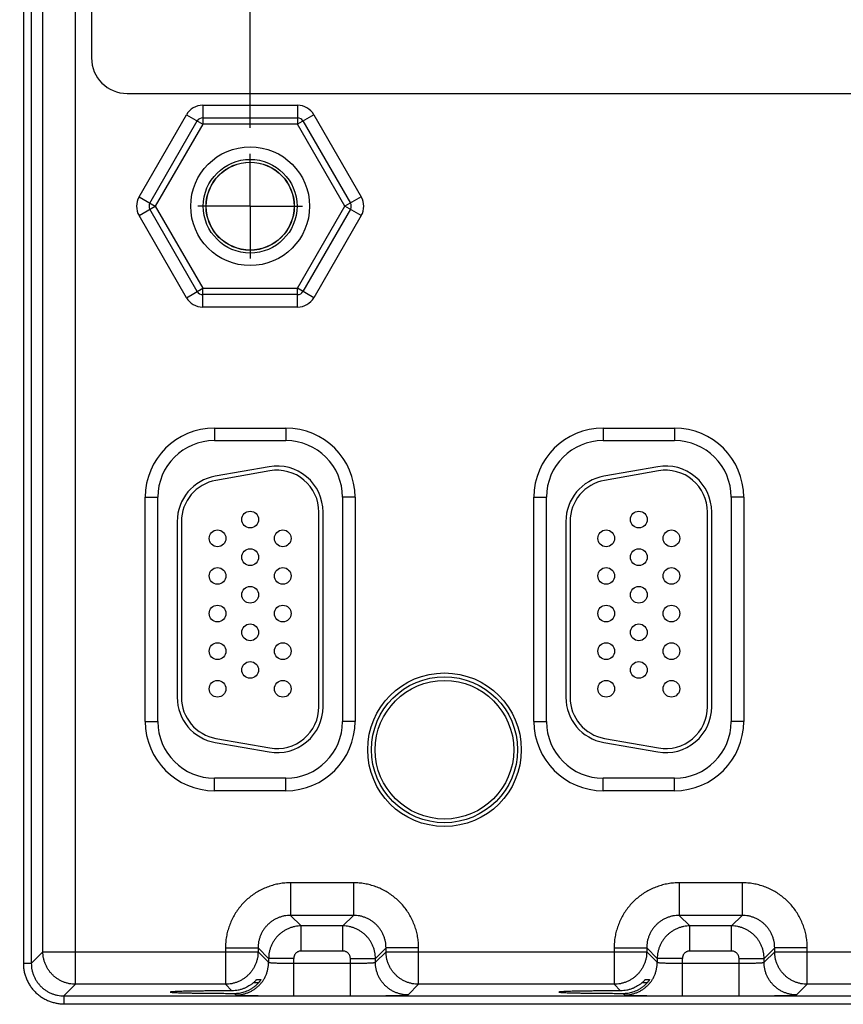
# Model space of a CAD drawing. Header units: inches. Extents: x 0 to 34, y 0 to 22.
# Tile 62 of 83: x 21 to 23, y 14.2 to 16.5. Entities that reach past the tile are written whole.
import ezdxf

# ---------------------------------------------------------------- set-up
doc = ezdxf.new("R2010")
doc.units = ezdxf.units.IN
doc.header["$LTSCALE"] = 1.87
doc.header["$MEASUREMENT"] = 0
doc.linetypes.add('CENTER', pattern=[0.6, 0.375, -0.075, 0.075, -0.075])
doc.layers.get('0').update_dxf_attribs({"linetype": 'CONTINUOUS'})
doc.layers.add('DEFAULT_1', color=7, linetype='CENTER')
doc.layers.add('DIMENSIONS', color=7, linetype='CONTINUOUS')
doc.styles.get("Standard").update_dxf_attribs({"font": 'txt', "width": 0.8})
doc.dimstyles.new('DIMSTYLE_1', dxfattribs={"dimtxt": 0.125, "dimasz": 0.18, "dimexe": 0.18, "dimexo": 0.0625, "dimgap": 0.09, "dimtad": 0, "dimtih": 1, "dimtoh": 1, "dimdec": 3, "dimzin": 4, "dimdsep": 46, "dimtxsty": 'STANDARD', "dimblk": '_FILLED', "dimblk1": '_FILLED', "dimblk2": '_FILLED', "dimcen": 0.09, "dimadec": 0, "dimazin": 0, "dimtp": 0.01, "dimtm": 0.01, "dimtfac": 1, "dimtdec": 3, "dimtofl": 0, "dimtmove": 0, "dimatfit": 3, "dimldrblk": '_FILLED', "dimfxl": 1, "dimtolj": 1, "dimtzin": 4, "dimarcsym": 0})

# ---------------------------------------------------------------- blocks, each defined once
blk = doc.blocks.new('_FILLED')
at = {"color": 0, "linetype": 'BYBLOCK'}
blk.add_solid([(0, 0), (-1, 0.174), (-1, -0.174)], dxfattribs=at)
blk = doc.blocks.new('*D5')
at = {"layer": 'DIMENSIONS', "color": 2, "linetype": 'CONTINUOUS'}
for p, q in [((21.5825, 16.2534), (21.5825, 19.6002)), ((28.0825, 16.2534), (28.0825, 19.6002)), ((21.5825, 19.4752), (24.9569, 19.4752)), ((28.0825, 19.4752), (26.4069, 19.4752))]:
    blk.add_line(p, q, dxfattribs=at)
at = {"layer": 'DIMENSIONS', "color": 2, "linetype": 'CONTINUOUS', "xscale": 0.18, "yscale": 0.18, "zscale": 0.18, "rotation": 180}
blk.add_blockref('_FILLED', (21.5825, 19.4752), dxfattribs=at)
at = {"layer": 'DIMENSIONS', "color": 2, "linetype": 'CONTINUOUS', "xscale": 0.18, "yscale": 0.18, "zscale": 0.18}
blk.add_blockref('_FILLED', (28.0825, 19.4752), dxfattribs=at)
at = {"layer": 'DIMENSIONS', "color": 2, "linetype": 'CONTINUOUS', "width": 0.8}
for s, p in [('6.500', (25.0194, 19.4127)), ('[', (25.6444, 19.4127)), ('165.1', (25.7444, 19.4127)), (']', (26.2444, 19.4127))]:
    blk.add_text(s, height=0.125, dxfattribs=at).set_placement(p)
blk = doc.blocks.new('*D16')
at = {"layer": 'DIMENSIONS', "color": 2, "linetype": 'CONTINUOUS'}
for p, q in [((19.6253, 14.2187), (19.6253, 12.7924)), ((18.8357, 14.0805), (18.8357, 12.7924)), ((18.8357, 12.9174), (18.4757, 12.9174)), ((19.6253, 12.9174), (20.065, 12.9174))]:
    blk.add_line(p, q, dxfattribs=at)
at = {"layer": 'DIMENSIONS', "color": 2, "linetype": 'CONTINUOUS', "xscale": 0.18, "yscale": 0.18, "zscale": 0.18}
blk.add_blockref('_FILLED', (18.8357, 12.9174), dxfattribs=at)
at = {"layer": 'DIMENSIONS', "color": 2, "linetype": 'CONTINUOUS', "xscale": 0.18, "yscale": 0.18, "zscale": 0.18, "rotation": 180}
blk.add_blockref('_FILLED', (19.6253, 12.9174), dxfattribs=at)
at = {"layer": 'DIMENSIONS', "color": 2, "linetype": 'CONTINUOUS', "width": 0.8}
for s, p in [('[', (20.6525, 12.8549)), (']', (21.2525, 12.8549)), ('.790', (20.1275, 12.8549)), ('20.05', (20.7525, 12.8549))]:
    blk.add_text(s, height=0.125, dxfattribs=at).set_placement(p)
blk = doc.blocks.new('*D17')
at = {"layer": 'DIMENSIONS', "color": 2, "linetype": 'CONTINUOUS'}
for p, q in [((20.254, 14.4848), (20.254, 13.6513)), ((18.8357, 14.0805), (18.8357, 13.6513)), ((18.8357, 13.7763), (18.4757, 13.7763)), ((20.254, 13.7763), (20.6729, 13.7763))]:
    blk.add_line(p, q, dxfattribs=at)
at = {"layer": 'DIMENSIONS', "color": 2, "linetype": 'CONTINUOUS', "xscale": 0.18, "yscale": 0.18, "zscale": 0.18}
blk.add_blockref('_FILLED', (18.8357, 13.7763), dxfattribs=at)
at = {"layer": 'DIMENSIONS', "color": 2, "linetype": 'CONTINUOUS', "xscale": 0.18, "yscale": 0.18, "zscale": 0.18, "rotation": 180}
blk.add_blockref('_FILLED', (20.254, 13.7763), dxfattribs=at)
at = {"layer": 'DIMENSIONS', "color": 2, "linetype": 'CONTINUOUS', "width": 0.8}
for s, p in [('1.418', (20.7354, 13.7138)), ('[', (21.3604, 13.7138)), ('36.02', (21.4604, 13.7138)), (']', (21.9604, 13.7138))]:
    blk.add_text(s, height=0.125, dxfattribs=at).set_placement(p)
blk = doc.blocks.new('*D18')
at = {"layer": 'DIMENSIONS', "color": 2, "linetype": 'CONTINUOUS'}
for p, q in [((20.2159, 15.691), (20.2159, 13.2333)), ((18.8315, 14.0825), (18.8315, 13.2333)), ((18.8315, 13.3583), (18.4715, 13.3583)), ((20.2159, 13.3583), (20.6365, 13.3583))]:
    blk.add_line(p, q, dxfattribs=at)
at = {"layer": 'DIMENSIONS', "color": 2, "linetype": 'CONTINUOUS', "xscale": 0.18, "yscale": 0.18, "zscale": 0.18}
blk.add_blockref('_FILLED', (18.8315, 13.3583), dxfattribs=at)
at = {"layer": 'DIMENSIONS', "color": 2, "linetype": 'CONTINUOUS', "xscale": 0.18, "yscale": 0.18, "zscale": 0.18, "rotation": 180}
blk.add_blockref('_FILLED', (20.2159, 13.3583), dxfattribs=at)
at = {"layer": 'DIMENSIONS', "color": 2, "linetype": 'CONTINUOUS', "width": 0.8}
for s, p in [('1.384', (20.699, 13.2958)), ('[', (21.324, 13.2958)), ('35.16', (21.424, 13.2958)), (']', (21.924, 13.2958))]:
    blk.add_text(s, height=0.125, dxfattribs=at).set_placement(p)

msp = doc.modelspace()

# ---------------------------------------------------------------- linework, layer by layer
at = {"color": 7, "linetype": 'CONTINUOUS'}
for p, q in [((21.1646, 14.2034), (21.1646, 17.3262)), ((21.0398, 17.276), (21.0398, 14.2536)), ((21.0588, 17.276), (21.0588, 14.2536)), ((21.0866, 14.2814), (21.0866, 17.2482)), ((21.2029, 16.9987), (21.2029, 16.4207)), ((21.2879, 16.3357), (28.3679, 16.3357)), ((21.3166, 16.0883), (21.4301, 16.2848)), ((21.4301, 16.2848), (21.469, 16.2623)), ((21.469, 16.3073), (21.469, 16.2623)), ((21.469, 16.3073), (21.6959, 16.3073)), ((21.6959, 16.3073), (21.6959, 16.2623)), ((21.7349, 16.2848), (21.6959, 16.2623)), ((21.7349, 16.2848), (21.8483, 16.0883)), ((21.3426, 16.0733), (21.456, 16.2698)), ((21.469, 16.2623), (21.3556, 16.0658)), ((21.469, 16.2773), (21.6959, 16.2773)), ((21.6959, 16.2623), (21.469, 16.2623)), ((21.8094, 16.0658), (21.6959, 16.2623)), ((21.7089, 16.2698), (21.8224, 16.0733)), ((21.3166, 16.0883), (21.3556, 16.0658)), ((21.8483, 16.0883), (21.8094, 16.0658)), ((21.3166, 16.0433), (21.3556, 16.0658)), ((21.456, 15.8618), (21.3426, 16.0583)), ((21.3556, 16.0658), (21.469, 15.8693)), ((21.6959, 15.8693), (21.8094, 16.0658)), ((21.8224, 16.0583), (21.7089, 15.8618)), ((21.8483, 16.0433), (21.8094, 16.0658)), ((21.4301, 15.8468), (21.3166, 16.0433)), ((21.8483, 16.0433), (21.7349, 15.8468)), ((21.4301, 15.8468), (21.469, 15.8693)), ((21.469, 15.8243), (21.469, 15.8693)), ((21.469, 15.8693), (21.6959, 15.8693)), ((21.6959, 15.8243), (21.6959, 15.8693)), ((21.7349, 15.8468), (21.6959, 15.8693)), ((21.6959, 15.8543), (21.469, 15.8543)), ((21.6959, 15.8243), (21.469, 15.8243)), ((21.497, 15.5348), (21.497, 15.5048)), ((21.497, 15.5348), (21.668, 15.5348)), ((21.668, 15.5348), (21.668, 15.5048)), ((22.427, 15.5348), (22.427, 15.5048)), ((22.427, 15.5348), (22.598, 15.5348)), ((22.598, 15.5348), (22.598, 15.5048)), ((21.497, 15.5048), (21.668, 15.5048)), ((22.427, 15.5048), (22.598, 15.5048)), ((21.6279, 15.4421), (21.4989, 15.4194)), ((22.5579, 15.4421), (22.4289, 15.4194)), ((21.6296, 15.4323), (21.5006, 15.4095)), ((22.5596, 15.4323), (22.4306, 15.4095)), ((21.3315, 14.8323), (21.3315, 15.3693)), ((21.3315, 15.3693), (21.3615, 15.3693)), ((21.3615, 14.8323), (21.3615, 15.3693)), ((21.8035, 15.3693), (21.8035, 14.8323)), ((21.8335, 15.3693), (21.8035, 15.3693)), ((21.8335, 15.3693), (21.8335, 14.8323)), ((22.2615, 14.8323), (22.2615, 15.3693)), ((22.2615, 15.3693), (22.2915, 15.3693)), ((22.2915, 14.8323), (22.2915, 15.3693)), ((22.7335, 15.3693), (22.7335, 14.8323)), ((22.7635, 15.3693), (22.7335, 15.3693)), ((22.7635, 15.3693), (22.7635, 14.8323)), ((21.747, 14.8678), (21.747, 15.3338)), ((21.757, 14.8678), (21.757, 15.3338)), ((22.677, 14.8678), (22.677, 15.3338)), ((22.687, 14.8678), (22.687, 15.3338)), ((21.408, 15.3111), (21.408, 14.8905)), ((21.418, 15.3111), (21.418, 14.8905)), ((22.338, 15.3111), (22.338, 14.8905)), ((22.348, 15.3111), (22.348, 14.8905)), ((21.3315, 14.8323), (21.3615, 14.8323)), ((21.8335, 14.8323), (21.8035, 14.8323)), ((22.2615, 14.8323), (22.2915, 14.8323)), ((22.7635, 14.8323), (22.7335, 14.8323)), ((21.4989, 14.7822), (21.6279, 14.7595)), ((21.5006, 14.7921), (21.6296, 14.7693)), ((22.4289, 14.7822), (22.5579, 14.7595)), ((22.4306, 14.7921), (22.5596, 14.7693)), ((21.497, 14.6668), (21.497, 14.6968)), ((21.668, 14.6968), (21.497, 14.6968)), ((21.668, 14.6668), (21.668, 14.6968)), ((22.427, 14.6668), (22.427, 14.6968)), ((22.598, 14.6968), (22.427, 14.6968)), ((22.598, 14.6668), (22.598, 14.6968)), ((21.668, 14.6668), (21.497, 14.6668)), ((22.598, 14.6668), (22.427, 14.6668)), ((21.6793, 14.4464), (21.6793, 14.3684)), ((21.8296, 14.4464), (21.6793, 14.4464)), ((21.8296, 14.4464), (21.8296, 14.3684)), ((22.6093, 14.4464), (22.6093, 14.3684)), ((22.7596, 14.4464), (22.6093, 14.4464)), ((22.7596, 14.4464), (22.7596, 14.3684)), ((21.6793, 14.3684), (21.7047, 14.3431)), ((21.8296, 14.3684), (21.6793, 14.3684)), ((21.8296, 14.3684), (21.8043, 14.3431)), ((22.6093, 14.3684), (22.6347, 14.3431)), ((22.7596, 14.3684), (22.6093, 14.3684)), ((22.7596, 14.3684), (22.7343, 14.3431)), ((21.7047, 14.2831), (21.7047, 14.3431)), ((21.8043, 14.3431), (21.7047, 14.3431)), ((21.8043, 14.2831), (21.8043, 14.3431)), ((22.7343, 14.3431), (22.6347, 14.3431)), ((22.6347, 14.2831), (22.6347, 14.3431)), ((22.7343, 14.2831), (22.7343, 14.3431)), ((21.0588, 14.2536), (21.0866, 14.2814)), ((21.0866, 14.2814), (21.6013, 14.2814)), ((21.5234, 14.2905), (21.5234, 14.2034)), ((21.5234, 14.2905), (21.6013, 14.2905)), ((21.6013, 14.2905), (21.6267, 14.2651)), ((21.6013, 14.2905), (21.6013, 14.2814)), ((21.6013, 14.2814), (21.6267, 14.2561)), ((21.8043, 14.2831), (21.7047, 14.2831)), ((21.9076, 14.2905), (21.8823, 14.2651)), ((21.8823, 14.2561), (21.9076, 14.2814)), ((21.9076, 14.2814), (21.9076, 14.2905)), ((21.9856, 14.2905), (21.9076, 14.2905)), ((21.9076, 14.2814), (22.5313, 14.2814)), ((21.9856, 14.2034), (21.9856, 14.2905)), ((22.4534, 14.2905), (22.4534, 14.2034)), ((22.4534, 14.2905), (22.5313, 14.2905)), ((22.5313, 14.2905), (22.5567, 14.2651)), ((22.5313, 14.2905), (22.5313, 14.2814)), ((22.5313, 14.2814), (22.5567, 14.2561)), ((22.7343, 14.2831), (22.6347, 14.2831)), ((22.8376, 14.2905), (22.8123, 14.2651)), ((22.8123, 14.2561), (22.8376, 14.2814)), ((22.9156, 14.2905), (22.8376, 14.2905)), ((22.8376, 14.2814), (22.8376, 14.2905)), ((22.8376, 14.2814), (23.4613, 14.2814)), ((22.9156, 14.2034), (22.9156, 14.2905)), ((21.6267, 14.2651), (21.6267, 14.2561)), ((21.6867, 14.2651), (21.6267, 14.2651)), ((21.6867, 14.1757), (21.6867, 14.2651)), ((21.8223, 14.1757), (21.8223, 14.2651)), ((21.8223, 14.2651), (21.8823, 14.2651)), ((21.8823, 14.2561), (21.8823, 14.2651)), ((22.6167, 14.2651), (22.5567, 14.2651)), ((22.5567, 14.2651), (22.5567, 14.2561)), ((22.6167, 14.1757), (22.6167, 14.2651)), ((22.7523, 14.2651), (22.8123, 14.2651)), ((22.7523, 14.1757), (22.7523, 14.2651)), ((22.8123, 14.2561), (22.8123, 14.2651)), ((21.0588, 14.2536), (21.0398, 14.2536)), ((21.6867, 14.2537), (21.8223, 14.2537)), ((22.6167, 14.2537), (22.7523, 14.2537)), ((21.5981, 14.2147), (21.6084, 14.2147)), ((22.5281, 14.2147), (22.5384, 14.2147)), ((21.1368, 14.1756), (21.1646, 14.2034)), ((21.5234, 14.2034), (21.1646, 14.2034)), ((21.5234, 14.2034), (21.539, 14.1878)), ((21.6024, 14.2069), (21.59, 14.2069)), ((21.9602, 14.1781), (21.9856, 14.2034)), ((22.4534, 14.2034), (21.9856, 14.2034)), ((22.4534, 14.2034), (22.469, 14.1878)), ((22.5324, 14.2069), (22.52, 14.2069)), ((22.8902, 14.1781), (22.9156, 14.2034)), ((23.3834, 14.2034), (22.9156, 14.2034)), ((21.1368, 14.1756), (21.1368, 14.1566)), ((21.1368, 14.1756), (28.5272, 14.1756)), ((21.5451, 14.1817), (21.5487, 14.1781)), ((21.6867, 14.1757), (21.8223, 14.1757)), ((22.4751, 14.1817), (22.4787, 14.1781)), ((22.6167, 14.1757), (22.7523, 14.1757)), ((21.1368, 14.1566), (28.5272, 14.1566))]:
    msp.add_line(p, q, dxfattribs=at)
for centre, radius in [((21.5825, 16.0658), 0.1421), ((21.5825, 16.0658), 0.1121), ((21.5825, 16.0658), 0.1055), ((21.5825, 16.0658), 0.105), ((21.5825, 15.3158), 0.02), ((22.5125, 15.3158), 0.02), ((21.5045, 15.2708), 0.02), ((21.6605, 15.2708), 0.02), ((22.4345, 15.2708), 0.02), ((22.5905, 15.2708), 0.02), ((21.5825, 15.2258), 0.02), ((22.5125, 15.2258), 0.02), ((21.5045, 15.1808), 0.02), ((21.6605, 15.1808), 0.02), ((22.4345, 15.1808), 0.02), ((22.5905, 15.1808), 0.02), ((21.5825, 15.1358), 0.02), ((22.5125, 15.1358), 0.02), ((21.5045, 15.0908), 0.02), ((21.6605, 15.0908), 0.02), ((22.4345, 15.0908), 0.02), ((22.5905, 15.0908), 0.02), ((21.5825, 15.0458), 0.02), ((22.5125, 15.0458), 0.02), ((21.5045, 15.0008), 0.02), ((21.6605, 15.0008), 0.02), ((22.4345, 15.0008), 0.02), ((22.5905, 15.0008), 0.02), ((21.5825, 14.9558), 0.02), ((22.5125, 14.9558), 0.02), ((22.0475, 14.7648), 0.1838), ((21.5045, 14.9108), 0.02), ((21.6605, 14.9108), 0.02), ((22.0475, 14.7648), 0.1748), ((22.0475, 14.7648), 0.1748), ((22.0475, 14.7648), 0.1658), ((22.4345, 14.9108), 0.02), ((22.5905, 14.9108), 0.02)]:
    msp.add_circle(centre, radius, dxfattribs=at)
for centre, radius, start, end in [((21.2879, 16.4207), 0.085, 180, 270), ((21.469, 16.2623), 0.045, 90, 150), ((21.6959, 16.2623), 0.045, 30, 90), ((21.469, 16.2623), 0.015, 90, 150), ((21.6959, 16.2623), 0.015, 30, 90), ((21.3556, 16.0658), 0.045, 150, 210), ((21.3556, 16.0658), 0.015, 150, 210), ((21.8094, 16.0658), 0.015, 330, 30), ((21.8094, 16.0658), 0.045, 330, 30), ((21.469, 15.8693), 0.015, 210, 270), ((21.6959, 15.8693), 0.015, 270, 330), ((21.469, 15.8693), 0.045, 210, 270), ((21.6959, 15.8693), 0.045, 270, 330), ((21.497, 15.3693), 0.1655, 90, 180), ((21.668, 15.3693), 0.1655, 0, 90), ((22.427, 15.3693), 0.1655, 90, 180), ((22.598, 15.3693), 0.1655, 0, 90), ((21.497, 15.3693), 0.1355, 90, 180), ((21.668, 15.3693), 0.1355, 0, 90), ((22.427, 15.3693), 0.1355, 90, 180), ((22.598, 15.3693), 0.1355, 0, 90), ((21.647, 15.3338), 0.11, 0, 100), ((22.577, 15.3338), 0.11, 0, 100), ((21.518, 15.3111), 0.11, 100, 180), ((21.647, 15.3338), 0.1, 0, 100), ((22.448, 15.3111), 0.11, 100, 180), ((22.577, 15.3338), 0.1, 0, 100), ((21.518, 15.3111), 0.1, 100, 180), ((22.448, 15.3111), 0.1, 100, 180), ((21.518, 14.8905), 0.11, 180, 260), ((21.518, 14.8905), 0.1, 180, 260), ((22.448, 14.8905), 0.11, 180, 260), ((22.448, 14.8905), 0.1, 180, 260), ((21.647, 14.8678), 0.11, 260, 360), ((21.647, 14.8678), 0.1, 260, 360), ((22.577, 14.8678), 0.11, 260, 360), ((22.577, 14.8678), 0.1, 260, 360), ((21.497, 14.8323), 0.1655, 180, 270), ((21.497, 14.8323), 0.1355, 180, 270), ((21.668, 14.8323), 0.1355, 270, 360), ((21.668, 14.8323), 0.1655, 270, 360), ((22.427, 14.8323), 0.1655, 180, 270), ((22.427, 14.8323), 0.1355, 180, 270), ((22.598, 14.8323), 0.1355, 270, 360), ((22.598, 14.8323), 0.1655, 270, 360)]:
    msp.add_arc(centre, radius, start, end, dxfattribs=at)
for points, knots in [([(21.6793, 14.4464), (21.6748, 14.4464), (21.6658, 14.446), (21.6523, 14.4443), (21.639, 14.4413), (21.626, 14.4372), (21.6134, 14.432), (21.6013, 14.4257), (21.5898, 14.4184), (21.579, 14.4101), (21.5689, 14.4009), (21.5597, 14.3908), (21.5514, 14.38), (21.5441, 14.3685), (21.5378, 14.3564), (21.5325, 14.3438), (21.5285, 14.3308), (21.5255, 14.3175), (21.5237, 14.304), (21.5234, 14.295), (21.5234, 14.2905)], [0, 0, 0, 0, 0.055157, 0.110635, 0.166288, 0.221973, 0.277584, 0.333163, 0.388772, 0.444395, 0.500005, 0.555616, 0.611239, 0.666848, 0.722427, 0.778038, 0.833723, 0.889373, 0.944845, 1, 1, 1, 1]), ([(21.9856, 14.2905), (21.9856, 14.295), (21.9852, 14.304), (21.9835, 14.3175), (21.9805, 14.3308), (21.9764, 14.3438), (21.9712, 14.3564), (21.9649, 14.3685), (21.9576, 14.38), (21.9493, 14.3908), (21.9401, 14.4009), (21.93, 14.4101), (21.9192, 14.4184), (21.9077, 14.4257), (21.8956, 14.432), (21.883, 14.4372), (21.87, 14.4413), (21.8567, 14.4443), (21.8432, 14.446), (21.8341, 14.4464), (21.8296, 14.4464)], [0, 0, 0, 0, 0.055157, 0.110635, 0.166288, 0.221973, 0.277584, 0.333163, 0.388772, 0.444395, 0.500005, 0.555616, 0.611239, 0.666848, 0.722427, 0.778038, 0.833723, 0.889373, 0.944845, 1, 1, 1, 1]), ([(22.6093, 14.4464), (22.6048, 14.4464), (22.5958, 14.446), (22.5823, 14.4443), (22.569, 14.4413), (22.556, 14.4372), (22.5434, 14.432), (22.5313, 14.4257), (22.5198, 14.4184), (22.509, 14.4101), (22.4989, 14.4009), (22.4897, 14.3908), (22.4814, 14.38), (22.4741, 14.3685), (22.4678, 14.3564), (22.4625, 14.3438), (22.4585, 14.3308), (22.4555, 14.3175), (22.4537, 14.304), (22.4534, 14.295), (22.4534, 14.2905)], [0, 0, 0, 0, 0.055157, 0.110635, 0.166288, 0.221973, 0.277584, 0.333163, 0.388772, 0.444395, 0.500005, 0.555616, 0.611239, 0.666848, 0.722427, 0.778038, 0.833723, 0.889373, 0.944845, 1, 1, 1, 1]), ([(22.9156, 14.2905), (22.9156, 14.295), (22.9152, 14.304), (22.9135, 14.3175), (22.9105, 14.3308), (22.9064, 14.3438), (22.9012, 14.3564), (22.8949, 14.3685), (22.8876, 14.38), (22.8793, 14.3908), (22.8701, 14.4009), (22.86, 14.4101), (22.8492, 14.4184), (22.8377, 14.4257), (22.8256, 14.432), (22.813, 14.4372), (22.8, 14.4413), (22.7867, 14.4443), (22.7732, 14.446), (22.7641, 14.4464), (22.7596, 14.4464)], [0, 0, 0, 0, 0.055157, 0.110635, 0.166288, 0.221973, 0.277584, 0.333163, 0.388772, 0.444395, 0.500005, 0.555616, 0.611239, 0.666848, 0.722427, 0.778038, 0.833723, 0.889373, 0.944845, 1, 1, 1, 1]), ([(21.6793, 14.3684), (21.6768, 14.3684), (21.6717, 14.3682), (21.6641, 14.3671), (21.6566, 14.3652), (21.6494, 14.3626), (21.6425, 14.3594), (21.6359, 14.3554), (21.6298, 14.3509), (21.6241, 14.3457), (21.6189, 14.34), (21.6144, 14.3339), (21.6104, 14.3273), (21.6072, 14.3204), (21.6046, 14.3131), (21.6027, 14.3057), (21.6016, 14.2981), (21.6013, 14.293), (21.6013, 14.2905)], [0, 0, 0, 0, 0.06254, 0.125066, 0.187579, 0.25008, 0.31257, 0.375051, 0.437527, 0.5, 0.562473, 0.624949, 0.68743, 0.74992, 0.812422, 0.874934, 0.937458, 1, 1, 1, 1]), ([(21.9076, 14.2905), (21.9076, 14.293), (21.9074, 14.2981), (21.9063, 14.3057), (21.9044, 14.3131), (21.9018, 14.3204), (21.8985, 14.3273), (21.8946, 14.3339), (21.89, 14.34), (21.8849, 14.3457), (21.8792, 14.3509), (21.8731, 14.3554), (21.8665, 14.3594), (21.8595, 14.3626), (21.8523, 14.3652), (21.8449, 14.3671), (21.8373, 14.3682), (21.8322, 14.3684), (21.8296, 14.3684)], [0, 0, 0, 0, 0.06254, 0.125066, 0.187579, 0.25008, 0.31257, 0.375051, 0.437527, 0.5, 0.562473, 0.624949, 0.68743, 0.74992, 0.812422, 0.874934, 0.937458, 1, 1, 1, 1]), ([(22.6093, 14.3684), (22.6068, 14.3684), (22.6017, 14.3682), (22.5941, 14.3671), (22.5866, 14.3652), (22.5794, 14.3626), (22.5725, 14.3594), (22.5659, 14.3554), (22.5598, 14.3509), (22.5541, 14.3457), (22.5489, 14.34), (22.5444, 14.3339), (22.5404, 14.3273), (22.5372, 14.3204), (22.5346, 14.3131), (22.5327, 14.3057), (22.5316, 14.2981), (22.5313, 14.293), (22.5313, 14.2905)], [0, 0, 0, 0, 0.06254, 0.125066, 0.187579, 0.25008, 0.31257, 0.375051, 0.437527, 0.5, 0.562473, 0.624949, 0.68743, 0.74992, 0.812422, 0.874934, 0.937458, 1, 1, 1, 1]), ([(22.8376, 14.2905), (22.8376, 14.293), (22.8374, 14.2981), (22.8363, 14.3057), (22.8344, 14.3131), (22.8318, 14.3204), (22.8285, 14.3273), (22.8246, 14.3339), (22.82, 14.34), (22.8149, 14.3457), (22.8092, 14.3509), (22.8031, 14.3554), (22.7965, 14.3594), (22.7895, 14.3626), (22.7823, 14.3652), (22.7749, 14.3671), (22.7673, 14.3682), (22.7622, 14.3684), (22.7596, 14.3684)], [0, 0, 0, 0, 0.06254, 0.125066, 0.187579, 0.25008, 0.31257, 0.375051, 0.437527, 0.5, 0.562473, 0.624949, 0.68743, 0.74992, 0.812422, 0.874934, 0.937458, 1, 1, 1, 1]), ([(21.7047, 14.3431), (21.7021, 14.3431), (21.697, 14.3428), (21.6895, 14.3417), (21.682, 14.3398), (21.6748, 14.3372), (21.6679, 14.334), (21.6613, 14.33), (21.6552, 14.3255), (21.6495, 14.3203), (21.6443, 14.3147), (21.6398, 14.3085), (21.6358, 14.3019), (21.6325, 14.295), (21.63, 14.2878), (21.6281, 14.2803), (21.627, 14.2728), (21.6267, 14.2676), (21.6267, 14.2651)], [0, 0, 0, 0, 0.062518, 0.125058, 0.187586, 0.25009, 0.312556, 0.374986, 0.437391, 0.499808, 0.562266, 0.624764, 0.687287, 0.749826, 0.81237, 0.874915, 0.93746, 1, 1, 1, 1]), ([(21.8823, 14.2651), (21.8823, 14.2676), (21.882, 14.2727), (21.8809, 14.2803), (21.879, 14.2878), (21.8764, 14.295), (21.8732, 14.3019), (21.8692, 14.3085), (21.8647, 14.3146), (21.8595, 14.3203), (21.8538, 14.3254), (21.8477, 14.33), (21.8411, 14.334), (21.8342, 14.3372), (21.827, 14.3398), (21.8195, 14.3417), (21.8119, 14.3428), (21.8068, 14.3431), (21.8043, 14.3431)], [0, 0, 0, 0, 0.062518, 0.125058, 0.187586, 0.25009, 0.312556, 0.374986, 0.437391, 0.499808, 0.562266, 0.624764, 0.687287, 0.749826, 0.81237, 0.874915, 0.93746, 1, 1, 1, 1]), ([(22.6347, 14.3431), (22.6321, 14.3431), (22.627, 14.3428), (22.6195, 14.3417), (22.612, 14.3398), (22.6048, 14.3372), (22.5979, 14.334), (22.5913, 14.33), (22.5852, 14.3255), (22.5795, 14.3203), (22.5743, 14.3147), (22.5698, 14.3085), (22.5658, 14.3019), (22.5625, 14.295), (22.56, 14.2878), (22.5581, 14.2803), (22.557, 14.2728), (22.5567, 14.2676), (22.5567, 14.2651)], [0, 0, 0, 0, 0.062518, 0.125058, 0.187586, 0.25009, 0.312556, 0.374986, 0.437391, 0.499808, 0.562266, 0.624764, 0.687287, 0.749826, 0.81237, 0.874915, 0.93746, 1, 1, 1, 1]), ([(22.8123, 14.2651), (22.8123, 14.2676), (22.812, 14.2727), (22.8109, 14.2803), (22.809, 14.2878), (22.8064, 14.295), (22.8032, 14.3019), (22.7992, 14.3085), (22.7947, 14.3146), (22.7895, 14.3203), (22.7838, 14.3254), (22.7777, 14.33), (22.7711, 14.334), (22.7642, 14.3372), (22.757, 14.3398), (22.7495, 14.3417), (22.7419, 14.3428), (22.7368, 14.3431), (22.7343, 14.3431)], [0, 0, 0, 0, 0.062518, 0.125058, 0.187586, 0.25009, 0.312556, 0.374986, 0.437391, 0.499808, 0.562266, 0.624764, 0.687287, 0.749826, 0.81237, 0.874915, 0.93746, 1, 1, 1, 1]), ([(21.1646, 14.2034), (21.1621, 14.2034), (21.157, 14.2037), (21.1494, 14.2048), (21.1419, 14.2067), (21.1347, 14.2093), (21.1278, 14.2126), (21.1212, 14.2165), (21.115, 14.2211), (21.1094, 14.2262), (21.1042, 14.2319), (21.0997, 14.2381), (21.0957, 14.2447), (21.0924, 14.2516), (21.0899, 14.2588), (21.088, 14.2663), (21.0869, 14.2738), (21.0866, 14.2789), (21.0866, 14.2814)], [0, 0, 0, 0, 0.062508, 0.125059, 0.187618, 0.250181, 0.312746, 0.375311, 0.437881, 0.500457, 0.563017, 0.625559, 0.688095, 0.750688, 0.813262, 0.875668, 0.937885, 1, 1, 1, 1]), ([(21.6013, 14.2814), (21.6013, 14.2789), (21.6011, 14.2738), (21.6, 14.2662), (21.5981, 14.2587), (21.5955, 14.2515), (21.5922, 14.2446), (21.5883, 14.238), (21.5837, 14.2318), (21.5785, 14.2262), (21.5729, 14.221), (21.5667, 14.2165), (21.5601, 14.2125), (21.5532, 14.2092), (21.5459, 14.2067), (21.5385, 14.2048), (21.531, 14.2037), (21.5259, 14.2034), (21.5234, 14.2034)], [0, 0, 0, 0, 0.062551, 0.125107, 0.187665, 0.250224, 0.312782, 0.375338, 0.437901, 0.50047, 0.563022, 0.625555, 0.688082, 0.750664, 0.813229, 0.875628, 0.937844, 1, 1, 1, 1]), ([(21.7047, 14.2831), (21.7038, 14.2831), (21.7021, 14.283), (21.6996, 14.2824), (21.6972, 14.2815), (21.6949, 14.2803), (21.6929, 14.2787), (21.6911, 14.2769), (21.6895, 14.2748), (21.6883, 14.2726), (21.6874, 14.2702), (21.6868, 14.2676), (21.6867, 14.2659), (21.6867, 14.2651)], [0, 0, 0, 0, 0.090211, 0.181191, 0.272337, 0.363334, 0.454363, 0.545444, 0.636494, 0.727511, 0.818706, 0.909747, 1, 1, 1, 1]), ([(21.8223, 14.2651), (21.8223, 14.2659), (21.8221, 14.2676), (21.8216, 14.2702), (21.8207, 14.2726), (21.8195, 14.2748), (21.8179, 14.2769), (21.8161, 14.2787), (21.814, 14.2803), (21.8118, 14.2815), (21.8093, 14.2824), (21.8068, 14.283), (21.8051, 14.2831), (21.8043, 14.2831)], [0, 0, 0, 0, 0.090211, 0.181191, 0.272337, 0.363334, 0.454363, 0.545444, 0.636494, 0.727511, 0.818706, 0.909747, 1, 1, 1, 1]), ([(21.9856, 14.2034), (21.9831, 14.2034), (21.978, 14.2037), (21.9704, 14.2048), (21.9629, 14.2067), (21.9557, 14.2093), (21.9488, 14.2126), (21.9422, 14.2165), (21.936, 14.2211), (21.9304, 14.2262), (21.9252, 14.2319), (21.9206, 14.2381), (21.9167, 14.2447), (21.9134, 14.2516), (21.9108, 14.2588), (21.909, 14.2663), (21.9079, 14.2738), (21.9076, 14.2789), (21.9076, 14.2814)], [0, 0, 0, 0, 0.062551, 0.125107, 0.187665, 0.250224, 0.312782, 0.375338, 0.437901, 0.50047, 0.563022, 0.625555, 0.688082, 0.750664, 0.813229, 0.875628, 0.937844, 1, 1, 1, 1]), ([(22.5313, 14.2814), (22.5313, 14.2789), (22.5311, 14.2738), (22.53, 14.2662), (22.5281, 14.2587), (22.5255, 14.2515), (22.5222, 14.2446), (22.5183, 14.238), (22.5137, 14.2318), (22.5085, 14.2262), (22.5029, 14.221), (22.4967, 14.2165), (22.4901, 14.2125), (22.4832, 14.2092), (22.4759, 14.2067), (22.4685, 14.2048), (22.461, 14.2037), (22.4559, 14.2034), (22.4534, 14.2034)], [0, 0, 0, 0, 0.062551, 0.125107, 0.187665, 0.250224, 0.312782, 0.375338, 0.437901, 0.50047, 0.563022, 0.625555, 0.688082, 0.750664, 0.813229, 0.875628, 0.937844, 1, 1, 1, 1]), ([(22.6347, 14.2831), (22.6338, 14.2831), (22.6321, 14.283), (22.6296, 14.2824), (22.6272, 14.2815), (22.6249, 14.2803), (22.6229, 14.2787), (22.6211, 14.2769), (22.6195, 14.2748), (22.6183, 14.2726), (22.6174, 14.2702), (22.6168, 14.2676), (22.6167, 14.2659), (22.6167, 14.2651)], [0, 0, 0, 0, 0.090211, 0.181191, 0.272337, 0.363334, 0.454363, 0.545444, 0.636494, 0.727511, 0.818706, 0.909747, 1, 1, 1, 1]), ([(22.7523, 14.2651), (22.7523, 14.2659), (22.7521, 14.2676), (22.7516, 14.2702), (22.7507, 14.2726), (22.7495, 14.2748), (22.7479, 14.2769), (22.7461, 14.2787), (22.744, 14.2803), (22.7418, 14.2815), (22.7393, 14.2824), (22.7368, 14.283), (22.7351, 14.2831), (22.7343, 14.2831)], [0, 0, 0, 0, 0.090211, 0.181191, 0.272337, 0.363334, 0.454363, 0.545444, 0.636494, 0.727511, 0.818706, 0.909747, 1, 1, 1, 1]), ([(22.9156, 14.2034), (22.9131, 14.2034), (22.908, 14.2037), (22.9004, 14.2048), (22.8929, 14.2067), (22.8857, 14.2093), (22.8788, 14.2126), (22.8722, 14.2165), (22.866, 14.2211), (22.8604, 14.2262), (22.8552, 14.2319), (22.8506, 14.2381), (22.8467, 14.2447), (22.8434, 14.2516), (22.8408, 14.2588), (22.839, 14.2663), (22.8379, 14.2738), (22.8376, 14.2789), (22.8376, 14.2814)], [0, 0, 0, 0, 0.062551, 0.125107, 0.187665, 0.250224, 0.312782, 0.375338, 0.437901, 0.50047, 0.563022, 0.625555, 0.688082, 0.750664, 0.813229, 0.875628, 0.937844, 1, 1, 1, 1]), ([(21.0398, 14.2536), (21.0398, 14.2505), (21.0401, 14.2441), (21.0415, 14.2347), (21.0438, 14.2255), (21.047, 14.2165), (21.0511, 14.2078), (21.056, 14.1997), (21.0617, 14.192), (21.0681, 14.1849), (21.0752, 14.1785), (21.0828, 14.1728), (21.091, 14.1679), (21.0997, 14.1638), (21.1087, 14.1606), (21.1179, 14.1583), (21.1273, 14.1569), (21.1337, 14.1566), (21.1368, 14.1566)], [0, 0, 0, 0, 0.062067, 0.124517, 0.187145, 0.249756, 0.312294, 0.374846, 0.437423, 0.499989, 0.562555, 0.625133, 0.687684, 0.750222, 0.812837, 0.875472, 0.937929, 1, 1, 1, 1]), ([(21.0588, 14.2536), (21.0588, 14.2511), (21.0591, 14.2459), (21.0602, 14.2384), (21.0621, 14.2309), (21.0647, 14.2237), (21.0679, 14.2168), (21.0719, 14.2102), (21.0764, 14.2041), (21.0816, 14.1984), (21.0872, 14.1932), (21.0934, 14.1887), (21.1, 14.1847), (21.1069, 14.1815), (21.1141, 14.1789), (21.1216, 14.177), (21.1291, 14.1759), (21.1343, 14.1756), (21.1368, 14.1756)], [0, 0, 0, 0, 0.062547, 0.125098, 0.187639, 0.250165, 0.312664, 0.375123, 0.437549, 0.499962, 0.562386, 0.624838, 0.687321, 0.749832, 0.812362, 0.874903, 0.937451, 1, 1, 1, 1]), ([(21.5487, 14.1781), (21.5513, 14.1781), (21.5564, 14.1783), (21.564, 14.1795), (21.5714, 14.1813), (21.5786, 14.1839), (21.5855, 14.1872), (21.5921, 14.1911), (21.5983, 14.1957), (21.6039, 14.2008), (21.6091, 14.2065), (21.6137, 14.2127), (21.6176, 14.2192), (21.6209, 14.2262), (21.6235, 14.2334), (21.6253, 14.2408), (21.6265, 14.2484), (21.6267, 14.2535), (21.6267, 14.2561)], [0, 0, 0, 0, 0.062495, 0.124992, 0.18749, 0.249991, 0.312492, 0.374995, 0.437498, 0.500001, 0.562505, 0.625008, 0.68751, 0.750011, 0.812511, 0.875009, 0.937505, 1, 1, 1, 1]), ([(21.6267, 14.2561), (21.6268, 14.2559), (21.6275, 14.2557), (21.6286, 14.2555), (21.6306, 14.2552), (21.6332, 14.255), (21.6365, 14.2548), (21.6404, 14.2546), (21.6448, 14.2544), (21.6498, 14.2542), (21.6552, 14.2541), (21.6611, 14.2539), (21.6672, 14.2538), (21.6736, 14.2538), (21.6801, 14.2537), (21.6845, 14.2537), (21.6867, 14.2537)], [0, 0, 0, 0, 0.009205, 0.029918, 0.062373, 0.106268, 0.161097, 0.2262, 0.300785, 0.383938, 0.474639, 0.571776, 0.674159, 0.780532, 0.889589, 1, 1, 1, 1]), ([(21.8223, 14.2537), (21.8245, 14.2537), (21.8289, 14.2537), (21.8354, 14.2538), (21.8418, 14.2538), (21.8479, 14.2539), (21.8537, 14.2541), (21.8592, 14.2542), (21.8641, 14.2544), (21.8686, 14.2546), (21.8725, 14.2548), (21.8758, 14.255), (21.8784, 14.2552), (21.8804, 14.2555), (21.8815, 14.2557), (21.8822, 14.2559), (21.8823, 14.2561)], [0, 0, 0, 0, 0.110411, 0.219468, 0.325841, 0.428224, 0.525361, 0.616062, 0.699215, 0.7738, 0.838903, 0.893732, 0.937627, 0.970082, 0.990795, 1, 1, 1, 1]), ([(21.9602, 14.1781), (21.9577, 14.1781), (21.9526, 14.1783), (21.945, 14.1795), (21.9376, 14.1813), (21.9304, 14.1839), (21.9234, 14.1872), (21.9169, 14.1911), (21.9107, 14.1957), (21.905, 14.2008), (21.8999, 14.2065), (21.8953, 14.2127), (21.8914, 14.2192), (21.8881, 14.2262), (21.8855, 14.2334), (21.8836, 14.2408), (21.8825, 14.2484), (21.8823, 14.2535), (21.8823, 14.2561)], [0, 0, 0, 0, 0.062495, 0.124992, 0.18749, 0.249991, 0.312492, 0.374995, 0.437498, 0.500001, 0.562505, 0.625008, 0.68751, 0.750011, 0.812511, 0.875009, 0.937505, 1, 1, 1, 1]), ([(22.4787, 14.1781), (22.4813, 14.1781), (22.4864, 14.1783), (22.494, 14.1795), (22.5014, 14.1813), (22.5086, 14.1839), (22.5155, 14.1872), (22.5221, 14.1911), (22.5283, 14.1957), (22.5339, 14.2008), (22.5391, 14.2065), (22.5437, 14.2127), (22.5476, 14.2192), (22.5509, 14.2262), (22.5535, 14.2334), (22.5553, 14.2408), (22.5565, 14.2484), (22.5567, 14.2535), (22.5567, 14.2561)], [0, 0, 0, 0, 0.062495, 0.124992, 0.18749, 0.249991, 0.312492, 0.374995, 0.437498, 0.500001, 0.562505, 0.625008, 0.68751, 0.750011, 0.812511, 0.875009, 0.937505, 1, 1, 1, 1]), ([(22.5567, 14.2561), (22.5568, 14.2559), (22.5575, 14.2557), (22.5586, 14.2555), (22.5606, 14.2552), (22.5632, 14.255), (22.5665, 14.2548), (22.5704, 14.2546), (22.5748, 14.2544), (22.5798, 14.2542), (22.5852, 14.2541), (22.5911, 14.2539), (22.5972, 14.2538), (22.6036, 14.2538), (22.6101, 14.2537), (22.6145, 14.2537), (22.6167, 14.2537)], [0, 0, 0, 0, 0.009205, 0.029918, 0.062373, 0.106268, 0.161097, 0.2262, 0.300785, 0.383938, 0.474639, 0.571776, 0.674159, 0.780532, 0.889589, 1, 1, 1, 1]), ([(22.7523, 14.2537), (22.7545, 14.2537), (22.7589, 14.2537), (22.7654, 14.2538), (22.7718, 14.2538), (22.7779, 14.2539), (22.7837, 14.2541), (22.7892, 14.2542), (22.7941, 14.2544), (22.7986, 14.2546), (22.8025, 14.2548), (22.8058, 14.255), (22.8084, 14.2552), (22.8104, 14.2555), (22.8115, 14.2557), (22.8122, 14.2559), (22.8123, 14.2561)], [0, 0, 0, 0, 0.110411, 0.219468, 0.325841, 0.428224, 0.525361, 0.616062, 0.699215, 0.7738, 0.838903, 0.893732, 0.937627, 0.970082, 0.990795, 1, 1, 1, 1]), ([(22.8902, 14.1781), (22.8877, 14.1781), (22.8826, 14.1783), (22.875, 14.1795), (22.8676, 14.1813), (22.8604, 14.1839), (22.8534, 14.1872), (22.8469, 14.1911), (22.8407, 14.1957), (22.835, 14.2008), (22.8299, 14.2065), (22.8253, 14.2127), (22.8214, 14.2192), (22.8181, 14.2262), (22.8155, 14.2334), (22.8136, 14.2408), (22.8125, 14.2484), (22.8123, 14.2535), (22.8123, 14.2561)], [0, 0, 0, 0, 0.062495, 0.124992, 0.18749, 0.249991, 0.312492, 0.374995, 0.437498, 0.500001, 0.562505, 0.625008, 0.68751, 0.750011, 0.812511, 0.875009, 0.937505, 1, 1, 1, 1]), ([(21.59, 14.2069), (21.5906, 14.2075), (21.5918, 14.2084), (21.5933, 14.2099), (21.5946, 14.2112), (21.5957, 14.2123), (21.5966, 14.2131), (21.5972, 14.2138), (21.5976, 14.2143), (21.5979, 14.2145), (21.598, 14.2147), (21.5981, 14.2147)], [0, 0, 0, 0, 0.21163, 0.402191, 0.568052, 0.705881, 0.815379, 0.897547, 0.954209, 0.987624, 1, 1, 1, 1]), ([(21.6084, 14.2147), (21.6084, 14.2147), (21.6083, 14.2145), (21.6082, 14.2143), (21.6078, 14.2137), (21.6074, 14.2131), (21.6067, 14.2122), (21.6059, 14.2111), (21.6049, 14.2098), (21.6037, 14.2084), (21.6029, 14.2074), (21.6024, 14.2069)], [0, 0, 0, 0, 0.009607, 0.042614, 0.101141, 0.186468, 0.299733, 0.440301, 0.606789, 0.794788, 1, 1, 1, 1]), ([(22.52, 14.2069), (22.5206, 14.2075), (22.5218, 14.2084), (22.5233, 14.2099), (22.5246, 14.2112), (22.5257, 14.2123), (22.5266, 14.2131), (22.5272, 14.2138), (22.5276, 14.2143), (22.5279, 14.2145), (22.528, 14.2147), (22.5281, 14.2147)], [0, 0, 0, 0, 0.21163, 0.402191, 0.568052, 0.705881, 0.815379, 0.897547, 0.954209, 0.987624, 1, 1, 1, 1]), ([(22.5384, 14.2147), (22.5384, 14.2147), (22.5383, 14.2145), (22.5382, 14.2143), (22.5378, 14.2137), (22.5374, 14.2131), (22.5367, 14.2122), (22.5359, 14.2111), (22.5349, 14.2098), (22.5337, 14.2084), (22.5329, 14.2074), (22.5324, 14.2069)], [0, 0, 0, 0, 0.009607, 0.042614, 0.101141, 0.186468, 0.299733, 0.440301, 0.606789, 0.794788, 1, 1, 1, 1]), ([(21.539, 14.1878), (21.5341, 14.1878), (21.5246, 14.1878), (21.5104, 14.1877), (21.4967, 14.1876), (21.4835, 14.1875), (21.4708, 14.1874), (21.4589, 14.1872), (21.4477, 14.1871), (21.4374, 14.1869), (21.4279, 14.1867), (21.4195, 14.1865), (21.4121, 14.1863), (21.4057, 14.186), (21.4005, 14.1858), (21.3966, 14.1856), (21.3937, 14.1852), (21.3922, 14.1853), (21.3914, 14.1848), (21.3914, 14.1848)], [0, 0, 0, 0, 0.098021, 0.193964, 0.287158, 0.376954, 0.462727, 0.543878, 0.619839, 0.690082, 0.754116, 0.811496, 0.86182, 0.904739, 0.939956, 0.967231, 0.986383, 0.997317, 1, 1, 1, 1]), ([(21.5685, 14.1937), (21.5661, 14.1927), (21.5613, 14.1911), (21.554, 14.1892), (21.5465, 14.1881), (21.5415, 14.1879), (21.539, 14.1878)], [0, 0, 0, 0, 0.252306, 0.502331, 0.7512, 1, 1, 1, 1]), ([(21.5685, 14.1853), (21.5706, 14.186), (21.5747, 14.1875), (21.5808, 14.1903), (21.5866, 14.1936), (21.5923, 14.1975), (21.5976, 14.2019), (21.6008, 14.2052), (21.6024, 14.2069)], [0, 0, 0, 0, 0.161856, 0.325446, 0.491071, 0.658845, 0.82854, 1, 1, 1, 1]), ([(21.59, 14.2069), (21.5884, 14.2055), (21.5851, 14.2029), (21.5798, 14.1993), (21.5742, 14.1962), (21.5704, 14.1945), (21.5685, 14.1937)], [0, 0, 0, 0, 0.253839, 0.505136, 0.75388, 1, 1, 1, 1]), ([(22.469, 14.1878), (22.4641, 14.1878), (22.4546, 14.1878), (22.4404, 14.1877), (22.4267, 14.1876), (22.4135, 14.1875), (22.4008, 14.1874), (22.3889, 14.1872), (22.3777, 14.1871), (22.3674, 14.1869), (22.3579, 14.1867), (22.3495, 14.1865), (22.3421, 14.1863), (22.3357, 14.186), (22.3305, 14.1858), (22.3266, 14.1856), (22.3237, 14.1852), (22.3222, 14.1853), (22.3214, 14.1848), (22.3214, 14.1848)], [0, 0, 0, 0, 0.098021, 0.193964, 0.287158, 0.376954, 0.462727, 0.543878, 0.619839, 0.690082, 0.754116, 0.811496, 0.86182, 0.904739, 0.939956, 0.967231, 0.986383, 0.997317, 1, 1, 1, 1]), ([(22.4985, 14.1937), (22.4961, 14.1927), (22.4913, 14.1911), (22.484, 14.1892), (22.4765, 14.1881), (22.4715, 14.1879), (22.469, 14.1878)], [0, 0, 0, 0, 0.252306, 0.502331, 0.7512, 1, 1, 1, 1]), ([(22.4985, 14.1853), (22.5006, 14.186), (22.5047, 14.1875), (22.5108, 14.1903), (22.5166, 14.1936), (22.5223, 14.1975), (22.5276, 14.2019), (22.5308, 14.2052), (22.5324, 14.2069)], [0, 0, 0, 0, 0.161856, 0.325446, 0.491071, 0.658845, 0.82854, 1, 1, 1, 1]), ([(22.52, 14.2069), (22.5184, 14.2055), (22.5151, 14.2029), (22.5098, 14.1993), (22.5042, 14.1962), (22.5004, 14.1945), (22.4985, 14.1937)], [0, 0, 0, 0, 0.253839, 0.505136, 0.75388, 1, 1, 1, 1]), ([(21.3914, 14.1848), (21.3914, 14.1848), (21.3913, 14.1846), (21.393, 14.1844), (21.3945, 14.1842), (21.3982, 14.1839), (21.4025, 14.1837), (21.4083, 14.1835), (21.415, 14.1832), (21.4229, 14.183), (21.4317, 14.1828), (21.4416, 14.1826), (21.4523, 14.1825), (21.4638, 14.1823), (21.476, 14.1822), (21.4889, 14.182), (21.5024, 14.1819), (21.5163, 14.1818), (21.5306, 14.1818), (21.5402, 14.1817), (21.5451, 14.1817)], [0, 0, 0, 0, 0.000305, 0.006244, 0.02004, 0.041701, 0.071094, 0.108023, 0.152234, 0.203418, 0.261221, 0.325239, 0.395026, 0.470095, 0.549922, 0.633951, 0.721594, 0.812241, 0.905259, 1, 1, 1, 1]), ([(21.5451, 14.1817), (21.547, 14.1817), (21.551, 14.1819), (21.5569, 14.1825), (21.5628, 14.1837), (21.5666, 14.1847), (21.5685, 14.1853)], [0, 0, 0, 0, 0.249956, 0.499371, 0.749096, 1, 1, 1, 1]), ([(21.5487, 14.1781), (21.5489, 14.1779), (21.5498, 14.1779), (21.5515, 14.1776), (21.5543, 14.1774), (21.558, 14.1772), (21.5627, 14.1771), (21.5683, 14.1769), (21.5748, 14.1767), (21.5821, 14.1765), (21.5902, 14.1764), (21.599, 14.1763), (21.6085, 14.1761), (21.6186, 14.176), (21.6292, 14.1759), (21.6402, 14.1758), (21.6515, 14.1758), (21.6631, 14.1757), (21.6749, 14.1757), (21.6828, 14.1757), (21.6867, 14.1757)], [0, 0, 0, 0, 0.005371, 0.018002, 0.037957, 0.065093, 0.099165, 0.13993, 0.187122, 0.240386, 0.299298, 0.363436, 0.432329, 0.505441, 0.582195, 0.662103, 0.744637, 0.829035, 0.914444, 1, 1, 1, 1]), ([(21.8223, 14.1757), (21.8262, 14.1757), (21.8341, 14.1757), (21.8458, 14.1757), (21.8574, 14.1758), (21.8688, 14.1758), (21.8798, 14.1759), (21.8904, 14.176), (21.9004, 14.1761), (21.9099, 14.1763), (21.9188, 14.1764), (21.9269, 14.1765), (21.9342, 14.1767), (21.9407, 14.1769), (21.9463, 14.1771), (21.951, 14.1772), (21.9547, 14.1774), (21.9575, 14.1776), (21.9592, 14.1779), (21.9601, 14.1779), (21.9602, 14.1781)], [0, 0, 0, 0, 0.085556, 0.170964, 0.255363, 0.337897, 0.417804, 0.494559, 0.567671, 0.636564, 0.700702, 0.759614, 0.812878, 0.86007, 0.900835, 0.934907, 0.962043, 0.981998, 0.994629, 1, 1, 1, 1]), ([(22.3214, 14.1848), (22.3214, 14.1848), (22.3213, 14.1846), (22.323, 14.1844), (22.3245, 14.1842), (22.3282, 14.1839), (22.3325, 14.1837), (22.3383, 14.1835), (22.345, 14.1832), (22.3529, 14.183), (22.3617, 14.1828), (22.3716, 14.1826), (22.3823, 14.1825), (22.3938, 14.1823), (22.406, 14.1822), (22.4189, 14.182), (22.4324, 14.1819), (22.4463, 14.1818), (22.4606, 14.1818), (22.4702, 14.1817), (22.4751, 14.1817)], [0, 0, 0, 0, 0.000305, 0.006244, 0.02004, 0.041701, 0.071094, 0.108023, 0.152234, 0.203418, 0.261221, 0.325239, 0.395026, 0.470095, 0.549922, 0.633951, 0.721594, 0.812241, 0.905259, 1, 1, 1, 1]), ([(22.4751, 14.1817), (22.477, 14.1817), (22.481, 14.1819), (22.4869, 14.1825), (22.4928, 14.1837), (22.4966, 14.1847), (22.4985, 14.1853)], [0, 0, 0, 0, 0.249956, 0.499371, 0.749096, 1, 1, 1, 1]), ([(22.4787, 14.1781), (22.4789, 14.1779), (22.4798, 14.1779), (22.4815, 14.1776), (22.4843, 14.1774), (22.488, 14.1772), (22.4927, 14.1771), (22.4983, 14.1769), (22.5048, 14.1767), (22.5121, 14.1765), (22.5202, 14.1764), (22.529, 14.1763), (22.5385, 14.1761), (22.5486, 14.176), (22.5592, 14.1759), (22.5702, 14.1758), (22.5815, 14.1758), (22.5931, 14.1757), (22.6049, 14.1757), (22.6128, 14.1757), (22.6167, 14.1757)], [0, 0, 0, 0, 0.005371, 0.018002, 0.037957, 0.065093, 0.099165, 0.13993, 0.187122, 0.240386, 0.299298, 0.363436, 0.432329, 0.505441, 0.582195, 0.662103, 0.744637, 0.829035, 0.914444, 1, 1, 1, 1]), ([(22.7523, 14.1757), (22.7562, 14.1757), (22.7641, 14.1757), (22.7758, 14.1757), (22.7874, 14.1758), (22.7988, 14.1758), (22.8098, 14.1759), (22.8204, 14.176), (22.8304, 14.1761), (22.8399, 14.1763), (22.8488, 14.1764), (22.8569, 14.1765), (22.8642, 14.1767), (22.8707, 14.1769), (22.8763, 14.1771), (22.881, 14.1772), (22.8847, 14.1774), (22.8875, 14.1776), (22.8892, 14.1779), (22.8901, 14.1779), (22.8902, 14.1781)], [0, 0, 0, 0, 0.085556, 0.170964, 0.255363, 0.337897, 0.417804, 0.494559, 0.567671, 0.636564, 0.700702, 0.759614, 0.812878, 0.86007, 0.900835, 0.934907, 0.962043, 0.981998, 0.994629, 1, 1, 1, 1])]:
    msp.add_open_spline(points, degree=3, knots=knots, dxfattribs=at)
at = {"layer": 'DEFAULT_1', "color": 7, "linetype": 'CENTER'}
for q in [(21.5825, 16.1909), (21.4574, 16.0658), (21.5825, 15.9407), (21.7076, 16.0658)]:
    msp.add_line((21.5825, 16.0658), q, dxfattribs=at)

# ---------------------------------------------------------------- dimensions: what is measured, and where the dimension line sits
at = {"layer": 'DIMENSIONS', "color": 2, "linetype": 'CONTINUOUS'}
for base, p1, p2, picture, middle in [((28.0825, 19.4752), (21.5825, 16.2534), (28.0825, 16.2534), '*D5', (25.6819, 19.4752)), ((20.2159, 13.3583), (18.8315, 14.0825), (20.2159, 15.691), '*D18', (21.3615, 13.3583)), ((20.254, 13.7763), (18.8357, 14.0805), (20.254, 14.4848), '*D17', (21.3979, 13.7763)), ((19.6253, 12.9174), (18.8357, 14.0805), (19.6253, 14.2187), '*D16', (20.74, 12.9174))]:
    dim = msp.add_linear_dim(base=base, p1=p1, p2=p2, dimstyle='DIMSTYLE_1', dxfattribs=at)
    dim.commit()
    dim.dimension.update_dxf_attribs({"geometry": picture, "text_midpoint": middle, "dimtype": 160})

doc.saveas('drawing.dxf')
